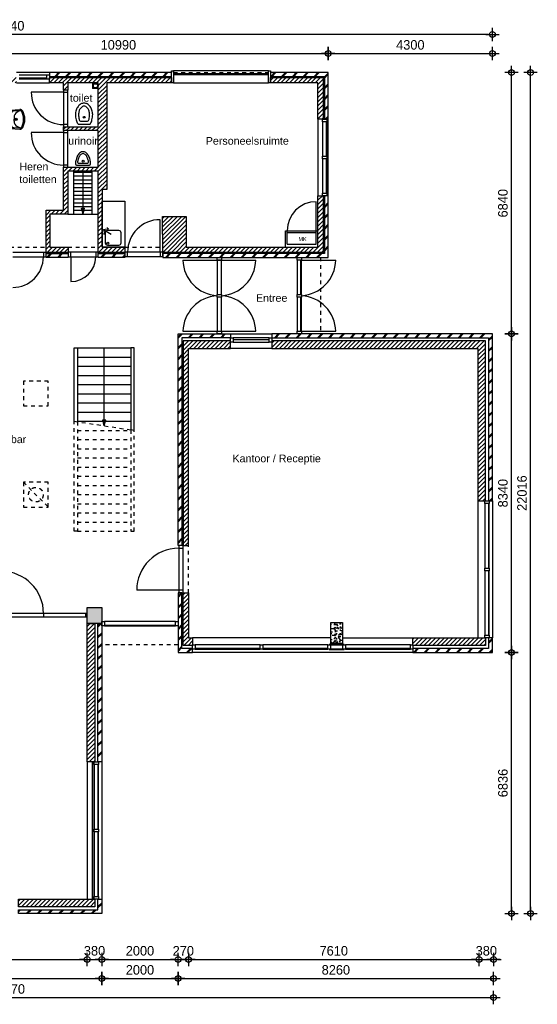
# Model space of a CAD drawing. Header units: millimetres. Extents: x 19739 to 200370, y 9101 to 232948.
# Tile 29 of 39: x 108686 to 122240, y 207171 to 232948. Entities that reach past the tile are written whole.
import ezdxf

# ---------------------------------------------------------------- set-up
doc = ezdxf.new("R2010")
doc.units = ezdxf.units.MM
doc.header["$LTSCALE"] = 100
doc.linetypes.add('HIDDEN1', pattern=[2, 1, -1])
for name, color, linetype in [('ALG18', 1, 'Continuous'), ('BET25', 2, 'Continuous'), ('HATCH', 1, 'Continuous'), ('INRICHTING', 1, 'Continuous'), ('KOZ18', 1, 'Continuous'), ('KOZ25', 2, 'Continuous'), ('MAAT', 1, 'Continuous'), ('MET18', 1, 'Continuous'), ('MET25', 2, 'Continuous'), ('STIP18', 1, 'HIDDEN1')]:
    doc.layers.add(name, color=color, linetype=linetype)
doc.styles.add('Arial', font='ARIAL.TTF')
doc.styles.add('TSFONT', font='tsfont.shx')
doc.dimstyles.new('MS-100', dxfattribs={"dimscale": 100, "dimtxt": 2.5, "dimasz": 1, "dimexe": 2, "dimexo": 3, "dimgap": 1, "dimtad": 1, "dimdec": 0, "dimzin": 1, "dimdsep": 46, "dimtxsty": 'TSFONT', "dimblk": 'CIRKEL', "dimcen": 1, "dimse1": 1, "dimse2": 1, "dimclrd": 1, "dimclre": 1, "dimclrt": 3, "dimadec": 0, "dimazin": 0, "dimtfac": 1.2, "dimtdec": 0, "dimtix": 1, "dimtmove": 2, "dimatfit": 3, "dimldrblk": 'CIRKEL', "dimfxl": 0, "dimtolj": 1, "dimtzin": 1, "dimarcsym": 0})

# ---------------------------------------------------------------- blocks, each defined once
blk = doc.blocks.new('CIRKEL')
for p, q in [((-1.75, 0), (1.75, 0)), ((0, -1.75), (0, 1.75))]:
    blk.add_line(p, q)
blk.add_circle((0, 0), 0.75)
blk = doc.blocks.new('*D36')
at = {"layer": 'Defpoints', "color": 0}
for p in [(95625, 209546), (121095, 208646), (121095, 207346)]:
    blk.add_point(p, dxfattribs=at)
at = {"layer": 'MAAT', "color": 1, "lineweight": -2}
blk.add_line((95725, 207346), (120995, 207346), dxfattribs=at)
at = {"layer": 'MAAT', "color": 1, "lineweight": -2, "xscale": 100, "yscale": 100, "zscale": 100, "rotation": 180}
blk.add_blockref('CIRKEL', (95625, 207346), dxfattribs=at)
at = {"layer": 'MAAT', "color": 1, "lineweight": -2, "xscale": 100, "yscale": 100, "zscale": 100}
blk.add_blockref('CIRKEL', (121095, 207346), dxfattribs=at)
at = {"layer": 'MAAT', "color": 3, "insert": (108360, 207571), "char_height": 250, "attachment_point": 5, "style": 'TSFONT'}
blk.add_mtext('\\A1;25470', dxfattribs=at)
blk = doc.blocks.new('*D39')
at = {"layer": 'Defpoints', "color": 0}
for p in [(110835, 208346), (102575, 208046), (110835, 207846)]:
    blk.add_point(p, dxfattribs=at)
at = {"layer": 'MAAT', "color": 1, "lineweight": -2}
blk.add_line((102675, 207846), (110735, 207846), dxfattribs=at)
at = {"layer": 'MAAT', "color": 1, "lineweight": -2, "xscale": 100, "yscale": 100, "zscale": 100, "rotation": 180}
blk.add_blockref('CIRKEL', (102575, 207846), dxfattribs=at)
at = {"layer": 'MAAT', "color": 1, "lineweight": -2, "xscale": 100, "yscale": 100, "zscale": 100}
blk.add_blockref('CIRKEL', (110835, 207846), dxfattribs=at)
at = {"layer": 'MAAT', "color": 3, "insert": (106705, 208071), "char_height": 250, "attachment_point": 5, "style": 'TSFONT'}
blk.add_mtext('\\A1;8260', dxfattribs=at)
blk = doc.blocks.new('*D40')
at = {"layer": 'Defpoints', "color": 0}
for p in [(110835, 208346), (112835, 208346), (112835, 207846)]:
    blk.add_point(p, dxfattribs=at)
at = {"layer": 'MAAT', "color": 1, "lineweight": -2}
blk.add_line((110935, 207846), (112735, 207846), dxfattribs=at)
at = {"layer": 'MAAT', "color": 1, "lineweight": -2, "xscale": 100, "yscale": 100, "zscale": 100, "rotation": 180}
blk.add_blockref('CIRKEL', (110835, 207846), dxfattribs=at)
at = {"layer": 'MAAT', "color": 1, "lineweight": -2, "xscale": 100, "yscale": 100, "zscale": 100}
blk.add_blockref('CIRKEL', (112835, 207846), dxfattribs=at)
at = {"layer": 'MAAT', "color": 3, "insert": (111835, 208071), "char_height": 250, "attachment_point": 5, "style": 'TSFONT'}
blk.add_mtext('\\A1;2000', dxfattribs=at)
blk = doc.blocks.new('*D41')
at = {"layer": 'Defpoints', "color": 0}
for p in [(112835, 208346), (121095, 208346), (121095, 207846)]:
    blk.add_point(p, dxfattribs=at)
at = {"layer": 'MAAT', "color": 1, "lineweight": -2}
blk.add_line((112935, 207846), (120995, 207846), dxfattribs=at)
at = {"layer": 'MAAT', "color": 1, "lineweight": -2, "xscale": 100, "yscale": 100, "zscale": 100, "rotation": 180}
blk.add_blockref('CIRKEL', (112835, 207846), dxfattribs=at)
at = {"layer": 'MAAT', "color": 1, "lineweight": -2, "xscale": 100, "yscale": 100, "zscale": 100}
blk.add_blockref('CIRKEL', (121095, 207846), dxfattribs=at)
at = {"layer": 'MAAT', "color": 3, "insert": (116965, 208071), "char_height": 250, "attachment_point": 5, "style": 'TSFONT'}
blk.add_mtext('\\A1;8260', dxfattribs=at)
blk = doc.blocks.new('*D45')
at = {"layer": 'Defpoints', "color": 0}
for p in [(102955, 208346), (110455, 208346), (110455, 208346)]:
    blk.add_point(p, dxfattribs=at)
at = {"layer": 'MAAT', "color": 1, "lineweight": -2}
blk.add_line((103055, 208346), (110355, 208346), dxfattribs=at)
at = {"layer": 'MAAT', "color": 1, "lineweight": -2, "xscale": 100, "yscale": 100, "zscale": 100, "rotation": 180}
blk.add_blockref('CIRKEL', (102955, 208346), dxfattribs=at)
at = {"layer": 'MAAT', "color": 1, "lineweight": -2, "xscale": 100, "yscale": 100, "zscale": 100}
blk.add_blockref('CIRKEL', (110455, 208346), dxfattribs=at)
at = {"layer": 'MAAT', "color": 3, "insert": (106705, 208571), "char_height": 250, "attachment_point": 5, "style": 'TSFONT'}
blk.add_mtext('\\A1;7500', dxfattribs=at)
blk = doc.blocks.new('*D46')
at = {"layer": 'Defpoints', "color": 0}
for p in [(110455, 208346), (110835, 208346), (110835, 208346)]:
    blk.add_point(p, dxfattribs=at)
at = {"layer": 'MAAT', "color": 1, "lineweight": -2}
for p, q in [((110355, 208346), (110255, 208346)), ((110455, 208346), (110835, 208346)), ((110935, 208346), (111035, 208346))]:
    blk.add_line(p, q, dxfattribs=at)
at = {"layer": 'MAAT', "color": 1, "lineweight": -2, "xscale": 100, "yscale": 100, "zscale": 100}
blk.add_blockref('CIRKEL', (110455, 208346), dxfattribs=at)
at = {"layer": 'MAAT', "color": 1, "lineweight": -2, "xscale": 100, "yscale": 100, "zscale": 100, "rotation": 180}
blk.add_blockref('CIRKEL', (110835, 208346), dxfattribs=at)
at = {"layer": 'MAAT', "color": 3, "insert": (110645, 208571), "char_height": 250, "attachment_point": 5, "style": 'TSFONT'}
blk.add_mtext('\\A1;380', dxfattribs=at)
blk = doc.blocks.new('*D47')
at = {"layer": 'Defpoints', "color": 0}
for p in [(110835, 208346), (112835, 208346), (112835, 208346)]:
    blk.add_point(p, dxfattribs=at)
at = {"layer": 'MAAT', "color": 1, "lineweight": -2}
blk.add_line((110935, 208346), (112735, 208346), dxfattribs=at)
at = {"layer": 'MAAT', "color": 1, "lineweight": -2, "xscale": 100, "yscale": 100, "zscale": 100, "rotation": 180}
blk.add_blockref('CIRKEL', (110835, 208346), dxfattribs=at)
at = {"layer": 'MAAT', "color": 1, "lineweight": -2, "xscale": 100, "yscale": 100, "zscale": 100}
blk.add_blockref('CIRKEL', (112835, 208346), dxfattribs=at)
at = {"layer": 'MAAT', "color": 3, "insert": (111835, 208571), "char_height": 250, "attachment_point": 5, "style": 'TSFONT'}
blk.add_mtext('\\A1;2000', dxfattribs=at)
blk = doc.blocks.new('*D48')
at = {"layer": 'Defpoints', "color": 0}
for p in [(112835, 208346), (113105, 208346), (113105, 208346)]:
    blk.add_point(p, dxfattribs=at)
at = {"layer": 'MAAT', "color": 1, "lineweight": -2}
for p, q in [((112735, 208346), (112635, 208346)), ((112835, 208346), (113105, 208346)), ((113205, 208346), (113305, 208346))]:
    blk.add_line(p, q, dxfattribs=at)
at = {"layer": 'MAAT', "color": 1, "lineweight": -2, "xscale": 100, "yscale": 100, "zscale": 100}
blk.add_blockref('CIRKEL', (112835, 208346), dxfattribs=at)
at = {"layer": 'MAAT', "color": 1, "lineweight": -2, "xscale": 100, "yscale": 100, "zscale": 100, "rotation": 180}
blk.add_blockref('CIRKEL', (113105, 208346), dxfattribs=at)
at = {"layer": 'MAAT', "color": 3, "insert": (112970, 208571), "char_height": 250, "attachment_point": 5, "style": 'TSFONT'}
blk.add_mtext('\\A1;270', dxfattribs=at)
blk = doc.blocks.new('*D49')
at = {"layer": 'Defpoints', "color": 0}
for p in [(113105, 208346), (120715, 208346), (120715, 208346)]:
    blk.add_point(p, dxfattribs=at)
at = {"layer": 'MAAT', "color": 1, "lineweight": -2}
blk.add_line((113205, 208346), (120615, 208346), dxfattribs=at)
at = {"layer": 'MAAT', "color": 1, "lineweight": -2, "xscale": 100, "yscale": 100, "zscale": 100, "rotation": 180}
blk.add_blockref('CIRKEL', (113105, 208346), dxfattribs=at)
at = {"layer": 'MAAT', "color": 1, "lineweight": -2, "xscale": 100, "yscale": 100, "zscale": 100}
blk.add_blockref('CIRKEL', (120715, 208346), dxfattribs=at)
at = {"layer": 'MAAT', "color": 3, "insert": (116910, 208571), "char_height": 250, "attachment_point": 5, "style": 'TSFONT'}
blk.add_mtext('\\A1;7610', dxfattribs=at)
blk = doc.blocks.new('*D50')
at = {"layer": 'Defpoints', "color": 0}
for p in [(120715, 208346), (121095, 208346), (121095, 208346)]:
    blk.add_point(p, dxfattribs=at)
at = {"layer": 'MAAT', "color": 1, "lineweight": -2}
for p, q in [((120615, 208346), (120515, 208346)), ((120715, 208346), (121095, 208346)), ((121195, 208346), (121295, 208346))]:
    blk.add_line(p, q, dxfattribs=at)
at = {"layer": 'MAAT', "color": 1, "lineweight": -2, "xscale": 100, "yscale": 100, "zscale": 100}
blk.add_blockref('CIRKEL', (120715, 208346), dxfattribs=at)
at = {"layer": 'MAAT', "color": 1, "lineweight": -2, "xscale": 100, "yscale": 100, "zscale": 100, "rotation": 180}
blk.add_blockref('CIRKEL', (121095, 208346), dxfattribs=at)
at = {"layer": 'MAAT', "color": 3, "insert": (120905, 208571), "char_height": 250, "attachment_point": 5, "style": 'TSFONT'}
blk.add_mtext('\\A1;380', dxfattribs=at)
blk = doc.blocks.new('wc')
at = {"layer": 'INRICHTING'}
for p, q in [((-141, 66), (141, 66)), ((-91, 146), (91, 146))]:
    blk.add_line(p, q, dxfattribs=at)
for points in [[(225, 316, 0.075445), (207, 434, 0.085783), (159, 528, 0.10607), (83, 595, 0.126822), (0, 616, 0.126822), (-83, 595, 0.10607), (-159, 528, 0.085783), (-207, 434, 0.075445), (-225, 316, 0.075445)], [(145, 316, 0.075445), (131, 410, 0.085783), (95, 480, 0.10607), (44, 525, 0.126822), (0, 536, 0.126822), (-44, 525, 0.10607), (-95, 480, 0.085783), (-131, 410, 0.075445), (-145, 316, 0.075445)]]:
    blk.add_lwpolyline(points, format="xyb", dxfattribs=at)
blk.add_circle((0, 246), 25, dxfattribs=at)
for centre, radius, start, end in [((318, 316), 543, 180, 194.9107), ((318, 316), 463, 180, 194.9107), ((-318, 316), 463, 345.0893, 0), ((-318, 316), 543, 345.0893, 0), ((161, 274), 381, 194.9107, 210.5725), ((-141, 96), 30, 210.5725, 270), ((161, 274), 301, 194.9107, 201.3066), ((-91, 176), 30, 201.3066, 270), ((91, 176), 30, 270, 338.6934), ((-161, 274), 301, 338.6934, 345.0893), ((141, 96), 30, 270, 329.4275), ((-161, 274), 381, 329.4275, 345.0893)]:
    blk.add_arc(centre, radius, start, end, dxfattribs=at)
blk = doc.blocks.new('urinoir')
for p, q in [((-169, 50), (169, 50)), ((-114, 100), (114, 100))]:
    blk.add_line(p, q)
blk.add_circle((0, 150), 25)
for centre, radius, start, end in [((208, 98), 402, 150.2551, 166.6835), ((80, 171), 255, 125.9374, 150.2551), ((208, 98), 352, 150.2551, 166.6835), ((80, 171), 205, 125.9374, 150.2551), ((0, 281), 119, 90, 125.9374), ((0, 281), 68.8, 90, 125.9374), ((0, 281), 119, 54.0626, 90), ((0, 281), 68.8, 54.0626, 90), ((-80, 171), 205, 29.7449, 54.0626), ((-80, 171), 255, 29.7449, 54.0626), ((-208, 98), 352, 13.3165, 29.7449), ((-208, 98), 402, 13.3165, 29.7449), ((410, 50), 610, 166.6835, 177.0376), ((-169, 80), 30, 177.0376, 270), ((410, 50), 560, 166.6835, 171.3266), ((-114, 130), 30, 171.3266, 270), ((114, 130), 30, 270, 8.6734), ((-410, 50), 560, 8.6734, 13.3165), ((169, 80), 30, 270, 2.9624), ((-410, 50), 610, 2.9624, 13.3165)]:
    blk.add_arc(centre, radius, start, end)
blk = doc.blocks.new('wastafel_b520')
for p, q in [((-244, 0), (-259, -255)), ((244, 0), (259, -255)), ((-218, -99), (-227, -257)), ((-227, -257), (-185, -184)), ((-138, -24), (0, -24)), ((-47, -104), (0, -104)), ((138, -24), (0, -24)), ((47, -104), (0, -104)), ((227, -257), (185, -184)), ((218, -99), (227, -257))]:
    blk.add_line(p, q)
for radius in [28, 20]:
    blk.add_circle((0, -156), radius)
for centre, radius, start, end in [((-179, -259), 80, 176.5893, 242.0436), ((-179, -259), 48, 176.5893, 242.0436), ((-138, -104), 80, 90, 176.5893), ((-47, -264), 160, 90, 150), ((47, -264), 160, 30, 90), ((138, -104), 80, 3.4107, 90), ((179, -259), 48, 297.9564, 3.4107), ((179, -259), 80, 297.9564, 3.4107), ((0, 78), 463, 242.0436, 270), ((0, 78), 431, 242.0436, 270), ((0, 78), 431, 270, 297.9564), ((0, 78), 463, 270, 297.9564)]:
    blk.add_arc(centre, radius, start, end)
blk = doc.blocks.new('KRAAN')
for p, q in [((0, 0), (-231, 0)), ((-47, 96), (-96, 47)), ((0, 0), (-96, 96)), ((0, 0), (-96, -96)), ((-47, -96), (-96, -47))]:
    blk.add_line(p, q)
blk = doc.blocks.new('BeganeGrond')
at = {"layer": 'HATCH'}
h = blk.add_hatch(dxfattribs=at)
h.set_pattern_fill('METSELWERK', color=256, style=0)
h.set_pattern_definition([(45, (5937.31, 9001.57), (-141.4214, 141.4214), []), (45, (6537.31, 9001.57), (-141.4214, 141.4214), [])])
h.paths.add_polyline_path([(7457, 13786), (7457, 13842), (6207, 13842), (5937, 13842), (5937, 9002), (7249, 9002), (7249, 9102), (6037, 9102), (6037, 13742), (7457, 13742)])
h.paths.add_polyline_path([(12827, 13842), (9627, 13842), (9627, 13742), (12827, 13742)])
h.paths.add_polyline_path([(16927, 13842), (15417, 13842), (15417, 13742), (16827, 13742), (16827, 12622), (16891, 12622), (16927, 12622)])
h.paths.add_polyline_path([(16927, 10615), (16827, 10615), (16827, 9102), (12592, 9102), (12592, 9028), (12592, 9002), (16927, 9002)])
h.paths.add_polyline_path([(11604, 9102), (10907, 9102), (10907, 9023), (10907, 9002), (11604, 9002)])
h.paths.add_polyline_path([(10117, 9102), (9537, 9102), (9537, 9019), (9537, 9002), (10117, 9002)])
h = blk.add_hatch(dxfattribs=at)
h.set_pattern_fill('ANSI31', color=256, scale=25, style=0)
h.set_pattern_definition([(45, (6067.31, 9130.484), (-56.1266, 56.1266), [])])
h.paths.add_polyline_path([(7457, 13712), (6067, 13712), (6067, 9132), (7249, 9132), (7249, 9272), (7117, 9272), (7117, 9884), (7007, 9884), (7007, 9272), (6207, 9272), (6207, 11372), (7007, 11372), (7007, 10922), (7117, 10922), (7117, 11372), (7449, 11372), (7449, 11472), (6207, 11472), (6207, 13572), (7457, 13572)])
h.paths.add_polyline_path([(8767, 13712), (8317, 13712), (8317, 13672), (8317, 13572), (8487, 13572), (8487, 9130), (8597, 9130), (8597, 9133), (8597, 13572), (8767, 13572)])
h.paths.add_polyline_path([(12827, 13712), (9627, 13712), (9627, 13672), (9627, 13572), (9997, 13572), (9997, 13386), (10107, 13386), (10107, 13572), (10907, 13572), (10907, 12426), (9995, 12426), (9995, 12326), (10109, 12326), (10907, 12326), (10907, 11366), (9997, 11366), (9997, 10237), (9537, 10237), (9537, 9132), (10117, 9132), (10117, 9137), (10117, 9272), (9637, 9272), (9637, 10137), (10107, 10137), (10107, 11266), (10907, 11266), (10907, 10782), (10907, 9132), (11604, 9132), (11604, 9142), (11604, 9272), (11007, 9272), (11007, 10472), (11007, 10782), (11127, 10782), (11127, 13572), (12827, 13572)])
h.paths.add_polyline_path([(16797, 13712), (15417, 13712), (15417, 13572), (16657, 13572), (16657, 12622), (16797, 12622)])
h.paths.add_polyline_path([(16797, 10615), (16777, 10615), (16657, 10615), (16657, 9272), (13211, 9272), (13211, 10074), (12591, 10074), (12592, 9142), (12592, 9142), (12592, 9132), (16797, 9132)])
h.paths.add_polyline_path([(10069, 12205), (10973, 12205), (10973, 11901), (10069, 11901)], flags=25)
h = blk.add_hatch(dxfattribs=at)
h.set_pattern_fill('METSELWERK', color=256, style=0)
h.set_pattern_definition([(45, (12997.31, -1338.43), (-141.4214, 141.4214), []), (45, (13597.31, -1338.43), (-141.4214, 141.4214), [])])
h.paths.add_polyline_path([(14367, 7002), (12997, 7002), (12997, 1461), (13097, 1461), (13097, 6902), (14367, 6902)])
h.paths.add_polyline_path([(21227, 7002), (15447, 7002), (15447, 6902), (21127, 6902), (21127, 2632), (21141, 2632), (21227, 2632)])
h.paths.add_polyline_path([(21227, -958), (21127, -958), (21127, -1238), (19147, -1238), (19147, -1252), (19147, -1338), (21227, -1338)])
h.paths.add_polyline_path([(13377, -1238), (13097, -1238), (13097, 223), (13013, 223), (12997, 223), (12997, -1338), (13377, -1338)])
h = blk.add_hatch(dxfattribs=at)
h.set_pattern_fill('ANSI31', color=256, scale=25, style=0)
h.set_pattern_definition([(45, (13127.31, -1158.426), (-56.1266, 56.1266), [])])
h.paths.add_polyline_path([(14367, 6822), (13127, 6822), (13127, 1461), (13267, 1461), (13267, 6622), (14367, 6622)])
h.paths.add_polyline_path([(16997, 6822), (15447, 6822), (15447, 6788), (15447, 6622), (16997, 6622)])
h.paths.add_polyline_path([(17297, 6822), (16997, 6822), (16997, 6622), (17297, 6622)])
h.paths.add_polyline_path([(21047, 6822), (17297, 6822), (17297, 6622), (20847, 6622), (20847, 2632), (21047, 2632)])
h.paths.add_polyline_path([(21047, -958), (21027, -958), (19147, -958), (19147, -1158), (21047, -1158)])
h.paths.add_polyline_path([(13377, -958), (13267, -958), (13267, 223), (13127, 223), (13127, -1158), (13377, -1158), (13377, -1138)])
h = blk.add_hatch(dxfattribs=at)
h.set_pattern_fill('METSELWERK', color=256, style=0)
h.set_pattern_definition([(45, (-4212.69, -8174.43), (-141.4214, 141.4214), []), (45, (-3612.69, -8174.43), (-141.4214, 141.4214), [])])
h.paths.add_polyline_path([(10997, -581), (10897, -581), (10897, -4204), (10911, -4204), (10997, -4204)])
h.paths.add_polyline_path([(10997, -7794), (10897, -7794), (10897, -8074), (8817, -8074), (8817, -8088), (8817, -8174), (10997, -8174)])
h.paths.add_polyline_path([(3117, -8074), (2837, -8074), (2837, -7464), (637, -7464), (637, -8074), (437, -8074), (437, -8123), (437, -8174), (737, -8174), (737, -8074), (737, -7564), (2737, -7564), (2737, -8174), (3117, -8174)])
h.paths.add_polyline_path([(-4113, -24), (-3733, -24), (-3733, 76), (-3733, 2076), (-3733, 2176), (-4113, 2176), (-4113, 4086), (-4213, 4086), (-4213, 2076), (-4113, 2076), (-3833, 2076), (-3833, 76), (-4213, 76), (-4213, -8074), (-4213, -8174), (-433, -8174), (-433, -8074), (-4113, -8074)])
h.paths.add_polyline_path([(3557, -164), (2737, -164), (2737, -1481), (2837, -1481), (2837, -264), (3557, -264)])
h = blk.add_hatch(dxfattribs=at)
h.set_pattern_fill('ANSI31', color=256, scale=25, style=0)
h.set_pattern_definition([(45, (-4052.69, -8014.426), (-56.1266, 56.1266), [])])
h.paths.add_polyline_path([(723, 69), (723, 2053), (637, 2053), (637, 73), (437, 73), (437, -311), (723, -311)])
h.paths.add_polyline_path([(3117, -544), (3127, -544), (3127, -373), (3127, -344), (2917, -344), (2917, -1481), (3117, -1481)])
h.paths.add_polyline_path([(-3533, 1316), (-1843, 1316), (-1843, 1105), (-1743, 1105), (-1743, 1416), (-3533, 1416), (-3533, 2276), (-3533, 2376), (-3833, 2376), (-3833, 4086), (-4033, 4086), (-4033, 2236), (-3833, 2236), (-3673, 2236), (-3673, -164), (-4053, -164), (-4053, -8014), (-433, -8014), (-433, -8009), (-433, -7874), (-3913, -7874), (-3913, -304), (-601, -304), (-601, -204), (-1743, -204), (-1743, 67), (-1843, 67), (-1843, -204), (-3533, -204)])
h.paths.add_polyline_path([(3557, -373), (3127, -373), (3127, -544), (3557, -544)])
h.paths.add_polyline_path([(3557, -344), (3127, -344), (3127, -373), (3557, -373)])
h.paths.add_polyline_path([(2837, -7244), (437, -7244), (437, -8014), (557, -8014), (557, -7384), (2837, -7384)])
h.paths.add_polyline_path([(3117, -7252), (3107, -7252), (2917, -7252), (2917, -7974), (3117, -7974)])
h.paths.add_polyline_path([(10817, -7794), (10797, -7794), (8817, -7794), (8817, -7994), (10817, -7994)])
h.paths.add_polyline_path([(10817, -581), (10617, -581), (10617, -4204), (10817, -4204)])
h = blk.add_hatch(dxfattribs=at)
h.set_pattern_fill('AR-CONC', color=256, style=0)
h.set_pattern_definition([(50, (3557.31, -7939.43), (182.1847, -15.939), [19.05, -209.55]), (355, (3557.31, -7939.43), (-35.2428, 191.0566), [15.24, -167.64]), (100.451, (3572.5, -7940.75), (146.9425, 175.1167), [16.19, -178.09]), (46.1842, (3557.31, -7888.63), (271.079, -42.0423), [28.575, -314.325]), (96.6356, (3579.9, -7892.13), (237.404, 247.4256), [24.285, -267.135]), (351.184, (3557.3, -7888.63), (237.4046, 247.425), [22.86, -251.46]), (21, (3582.71, -7901.33), (151.6149, -102.2655), [19.05, -209.55]), (326, (3582.71, -7901.33), (61.802, 184.188), [15.24, -167.64]), (71.4514, (3595.35, -7909.85), (213.4165, 81.923), [16.19, -178.09]), (37.5, (3557.31, -7939.426), (3.0886, 84.55504), [0, -165.608, 0, -170.18, 0, -168.275]), (7.5, (3557.31, -7939.43), (66.8197, 100.1806), [0, -97.028, 0, -161.798, 0, -64.135]), (327.5, (3500.67, -7939.426), (135.5906, -5.72874), [0, -63.5, 0, -198.12, 0, -262.89]), (317.5, (3475.27, -7939.43), (148.1292, 25.4265), [0, -82.55, 0, -131.572, 0, -186.69])])
h.paths.add_polyline_path([(3937, -164), (3557, -164), (3557, -264), (3557, -581), (3937, -581)])
h.paths.add_polyline_path([(10997, -164), (10617, -164), (10617, -581), (10997, -581)])
h.paths.add_polyline_path([(6987, -7389), (6687, -7389), (6687, -7939), (6987, -7939)])
h = blk.add_hatch(dxfattribs=at)
h.set_pattern_fill('AR-CONC', color=256, style=0)
h.set_pattern_definition([(50, (16996.81, -1108.43), (182.185, -15.94), [19.05, -209.55]), (355, (16996.81, -1108.43), (-35.243, 191.057), [15.24, -167.64]), (100.45, (17012, -1109.75), (146.94, 175.117), [16.19, -178.09]), (46.184, (16996.81, -1057.63), (271.08, -42.04), [28.575, -314.325]), (96.636, (17019.4, -1061.13), (237.4, 247.43), [24.285, -267.135]), (351.184, (16996.8, -1057.63), (237.4, 247.43), [22.86, -251.46]), (21, (17022.21, -1070.33), (151.615, -102.266), [19.05, -209.55]), (326, (17022.21, -1070.33), (61.8, 184.19), [15.24, -167.64]), (71.45, (17034.85, -1078.85), (213.416, 81.923), [16.19, -178.09]), (37.5, (16996.81, -1108.426), (3.0886, 84.555), [0, -165.608, 0, -170.18, 0, -168.275]), (7.5, (16996.81, -1108.43), (66.82, 100.18), [0, -97.028, 0, -161.798, 0, -64.135]), (327.5, (16940.17, -1108.426), (135.5906, -5.729), [0, -63.5, 0, -198.12, 0, -262.89]), (317.5, (16914.77, -1108.43), (148.13, 25.426), [0, -82.55, 0, -131.572, 0, -186.69])])
h.paths.add_polyline_path([(16997, -1108), (17297, -1108), (17297, -558), (16997, -558)])
at = {"layer": 'INRICHTING'}
h = blk.add_hatch(color=256, dxfattribs=at)
h.paths.add_polyline_path([(10507, 10137), (10533, 10237), (10481, 10237)])
h.paths.add_polyline_path([(10533, 10237), (10547, 10289), (10468, 10289), (10481, 10237)])
h = blk.add_hatch(color=256, dxfattribs=at)
h.paths.add_polyline_path([(11062, 4596), (11088, 4696), (11036, 4696)])
h.paths.add_polyline_path([(11088, 4696), (11102, 4748), (11023, 4748), (11036, 4696)])
at = {"layer": 'BET25'}
for points in [[(10997, -581), (10617, -581), (10617, -164), (10997, -164)], [(17297, -1108), (16997, -1108), (16997, -558), (17297, -558)]]:
    blk.add_lwpolyline(points, close=True, dxfattribs=at)
at = {"layer": 'INRICHTING'}
for p, q in [((10757, 13572), (10757, 13422)), ((10907, 13422), (10757, 13422)), ((10267, 10137), (10267, 11266)), ((10267, 11237), (10747, 11237)), ((10267, 11137), (10747, 11137)), ((10507, 10289), (10507, 11266)), ((10747, 10137), (10747, 11266)), ((10267, 11037), (10747, 11037)), ((10267, 10937), (10747, 10937)), ((10267, 10837), (10747, 10837)), ((10267, 10737), (10747, 10737)), ((10267, 10637), (10747, 10637)), ((10267, 10537), (10747, 10537)), ((10267, 10437), (10747, 10437)), ((10267, 10337), (10747, 10337)), ((16612, 9702), (16612, 10462)), ((10107, 10137), (10907, 10137)), ((10267, 10237), (10747, 10237)), ((10507, 10137), (10468, 10289)), ((10468, 10289), (10547, 10289)), ((10507, 10137), (10547, 10289)), ((15811, 9272), (15811, 9702)), ((15811, 9702), (16657, 9702)), ((15852, 9352), (15852, 9702)), ((15852, 9652), (16612, 9652)), ((16612, 9352), (16612, 9702)), ((15852, 9352), (16612, 9352)), ((10186, 9023), (10186, 8371)), ((13123, 8933), (15030, 8933)), ((16227, 8933), (17124, 8933)), ((13123, 7071), (15030, 7071)), ((16227, 7071), (17124, 7071)), ((10362, 6636), (11762, 6636)), ((11062, 4748), (11062, 6636)), ((10362, 6396), (11762, 6396)), ((10362, 6156), (11762, 6156)), ((10362, 5916), (11762, 5916)), ((10362, 5676), (11762, 5676)), ((10362, 5436), (11762, 5436)), ((10362, 5196), (11762, 5196)), ((10362, 4956), (11762, 4956)), ((10362, 4716), (11762, 4716)), ((11062, 4596), (11023, 4748)), ((11023, 4748), (11102, 4748)), ((11062, 4596), (11102, 4748)), ((13013, 292), (11913, 292)), ((10617, -314), (3937, -314)), ((10617, -414), (3937, -414)), ((10747, -4204), (10747, -7794)), ((10757, -4204), (10757, -7794))]:
    blk.add_line(p, q, dxfattribs=at)
blk.add_lwpolyline([(11604, 10472), (11604, 9272), (11007, 9272), (11007, 10472)], close=True, dxfattribs=at)
blk.add_lwpolyline([(11496, 9657), (11496, 9377, -0.414214), (11436, 9317), (11156, 9317, -0.414214), (11096, 9377), (11096, 9657, -0.414214), (11156, 9717), (11436, 9717, -0.414214)], format="xyb", close=True, dxfattribs=at)
for points in [[(10277, 4716), (10277, 6636), (10362, 6636), (10362, 4703)], [(11847, 4476), (11847, 6636), (11762, 6636), (11762, 4489)]]:
    blk.add_lwpolyline(points, dxfattribs=at)
for centre, radius in [((10832, 13497), 70), ((10832, 13497), 55), ((11156, 9377), 30)]:
    blk.add_circle(centre, radius, dxfattribs=at)
for centre, radius, start, end in [((9995, 13327), 846, 179.9985, 270.0015), ((9995, 12267), 846, 179.9985, 270.0015), ((16612, 9702), 760, 90, 180), ((10186, 9023), 652, 270, 0), ((8666, 9019), 802, 270, 0), ((14081, 8958), 959, 181.528, 266.309), ((14072, 8958), 959, 273.691, 358.472), ((16166, 8958), 959, 273.691, 358.472), ((14081, 7045), 959, 93.691, 178.472), ((14072, 7045), 959, 1.528, 86.309), ((16166, 7045), 959, 1.528, 86.309), ((13013, 292), 1100, 90, 180), ((8374, -314), 1098, 0, 90)]:
    blk.add_arc(centre, radius, start, end, dxfattribs=at)
at = {"layer": 'KOZ18'}
for p, q in [((8836, 13786), (9558, 13786)), ((8836, 13702), (9558, 13702)), ((9558, 13672), (8836, 13672)), ((12877, 13822), (15367, 13822)), ((12877, 13792), (15367, 13792)), ((9995, 13331), (9149, 13331)), ((9995, 13331), (9995, 12481)), ((10109, 12481), (10109, 13331)), ((16777, 12553), (16777, 11653)), ((16877, 12553), (16877, 11653)), ((16891, 11653), (16891, 12553)), ((9995, 12271), (9149, 12271)), ((9995, 12271), (9995, 11421)), ((10109, 11421), (10109, 12271)), ((16777, 11584), (16777, 10684)), ((16877, 11584), (16877, 10684)), ((16891, 10684), (16891, 11584)), ((12523, 9142), (12523, 9992)), ((9468, 9133), (8666, 9133)), ((10838, 9137), (10186, 9137)), ((10186, 9023), (10838, 9023)), ((12523, 9142), (11673, 9142)), ((11673, 9028), (12523, 9028)), ((8666, 9019), (9537, 9019)), ((14019, 8933), (14019, 8036)), ((14133, 8036), (14133, 8933)), ((16113, 8933), (16113, 8036)), ((16213, 8036), (16213, 8933)), ((16227, 8036), (16227, 8933)), ((14019, 7967), (14019, 7071)), ((14133, 7071), (14133, 7967)), ((16113, 7967), (16113, 7071)), ((16213, 7071), (16213, 7967)), ((16227, 7071), (16227, 7967)), ((15378, 6902), (14436, 6902)), ((15378, 6845), (14436, 6845)), ((14436, 6788), (15378, 6788)), ((21027, 2563), (21027, 871)), ((21127, 2563), (21127, 871)), ((21141, 871), (21141, 2563)), ((13013, 1392), (13013, 292)), ((13127, 292), (13127, 1392)), ((21027, 802), (21027, -889)), ((21127, 802), (21127, -889)), ((21141, -889), (21141, 802)), ((13013, 223), (13113, 223)), ((9471, -314), (9471, -414)), ((10567, -314), (10567, -414)), ((12928, -524), (11066, -524)), ((11066, -624), (12928, -624)), ((11066, -638), (12928, -638)), ((15146, -1138), (13446, -1138)), ((15146, -1238), (13446, -1238)), ((13446, -1252), (15146, -1252)), ((16915, -1138), (15215, -1138)), ((16915, -1238), (15215, -1238)), ((15215, -1252), (16915, -1252)), ((19078, -1138), (17378, -1138)), ((19078, -1238), (17378, -1238)), ((17378, -1252), (19078, -1252)), ((10797, -4273), (10797, -5965)), ((10897, -4273), (10897, -5965)), ((10911, -5965), (10911, -4273)), ((10797, -6034), (10797, -7725)), ((10897, -6034), (10897, -7725)), ((10911, -7725), (10911, -6034))]:
    blk.add_line(p, q, dxfattribs=at)
blk.add_lwpolyline([(12997, -1338), (13377, -1338), (13377, -1238), (13097, -1238), (13097, 223), (12997, 223)], close=True, dxfattribs=at)
blk.add_arc((12523, 9142), 850, 90, 180, dxfattribs=at)
at = {"layer": 'KOZ25'}
for p in [(12877, 13842), (15367, 13892)]:
    blk.add_line(p, (12877, 13892), dxfattribs=at)
for points in [[(9558, 13672), (9558, 13786), (9627, 13786), (9627, 13672), (9558, 13672)], [(12877, 13892), (12877, 13572), (12827, 13572), (12827, 13892), (12877, 13892)], [(14367, 6902), (14436, 6902), (14436, 6788), (14367, 6788), (14367, 6902)], [(15378, 6902), (15447, 6902), (15447, 6788), (15378, 6788), (15378, 6902)]]:
    blk.add_lwpolyline(points, dxfattribs=at)
for points in [[(15417, 13892), (15417, 13572), (15367, 13572), (15367, 13892)], [(10109, 13386), (9995, 13386), (9995, 13331), (10109, 13331)], [(10109, 12481), (9995, 12481), (9995, 12426), (10109, 12426)], [(16777, 12622), (16891, 12622), (16891, 12553), (16777, 12553)], [(10109, 12326), (9995, 12326), (9995, 12271), (10109, 12271)], [(16777, 11653), (16891, 11653), (16891, 11584), (16777, 11584)], [(10109, 11421), (9995, 11421), (9995, 11366), (10109, 11366)], [(16777, 10684), (16891, 10684), (16891, 10615), (16777, 10615)], [(9468, 9133), (9468, 9019), (9537, 9019), (9537, 9133)], [(10117, 9137), (10117, 9023), (10186, 9023), (10186, 9137)], [(10838, 9137), (10838, 9023), (10907, 9023), (10907, 9137)], [(11604, 9142), (11604, 9028), (11673, 9028), (11673, 9142)], [(12523, 9142), (12523, 9028), (12592, 9028), (12592, 9142)], [(14019, 9002), (14133, 9002), (14133, 8933), (14019, 8933)], [(16113, 9002), (16227, 9002), (16227, 8933), (16113, 8933)], [(14019, 8036), (14133, 8036), (14133, 7967), (14019, 7967)], [(16113, 8036), (16227, 8036), (16227, 7967), (16113, 7967)], [(14019, 7071), (14133, 7071), (14133, 7002), (14019, 7002)], [(16113, 7071), (16227, 7071), (16227, 7002), (16113, 7002)], [(21027, 2632), (21141, 2632), (21141, 2563), (21027, 2563)], [(13127, 1461), (13013, 1461), (13013, 1392), (13127, 1392)], [(21027, 871), (21141, 871), (21141, 802), (21027, 802)], [(13127, 292), (13013, 292), (13013, 223), (13127, 223)], [(11066, -524), (11066, -638), (10997, -638), (10997, -524)], [(12997, -524), (12997, -638), (12928, -638), (12928, -524)], [(21027, -889), (21141, -889), (21141, -958), (21027, -958)], [(13446, -1138), (13446, -1252), (13377, -1252), (13377, -1138)], [(15215, -1138), (15215, -1252), (15146, -1252), (15146, -1138)], [(16984, -1138), (16984, -1252), (16915, -1252), (16915, -1138)], [(17344, -1133), (16950, -1133), (16950, -1138), (17344, -1138)], [(17344, -1253), (16950, -1253), (16950, -1258), (17344, -1258)], [(17378, -1138), (17378, -1252), (17309, -1252), (17309, -1138)], [(19147, -1138), (19147, -1252), (19078, -1252), (19078, -1138)], [(10797, -4204), (10911, -4204), (10911, -4273), (10797, -4273)], [(10797, -5965), (10911, -5965), (10911, -6034), (10797, -6034)], [(10797, -7725), (10911, -7725), (10911, -7794), (10797, -7794)]]:
    blk.add_lwpolyline(points, close=True, dxfattribs=at)
at = {"layer": 'MET18'}
for p, q in [((9627, 13842), (8767, 13842)), ((12877, 13572), (15367, 13572)), ((16927, 10615), (16927, 12622)), ((14367, 7002), (15447, 7002)), ((15447, 6622), (14367, 6622)), ((21227, 2632), (21227, -958)), ((19147, -1338), (13377, -1338)), ((10617, -4204), (10617, -7794)), ((10997, -4204), (10997, -7794))]:
    blk.add_line(p, q, dxfattribs=at)
for points in [[(12827, 13842), (9627, 13842), (9627, 13742), (12827, 13742)], [(16827, 12622), (16927, 12622), (16927, 13842), (15417, 13842), (15417, 13742), (15417, 13742), (15417, 13742), (16827, 13742)], [(10117, 9002), (9537, 9002), (9537, 9102), (10117, 9102)], [(10907, 9002), (10907, 9102), (11604, 9102), (11604, 9002)], [(14367, 6902), (13097, 6902), (13097, 1461), (12997, 1461), (12997, 7002), (14367, 7002)], [(21127, 2632), (21227, 2632), (21227, 7002), (15447, 7002), (15447, 6902), (21127, 6902)], [(10897, -4204), (10897, -581), (10997, -581), (10997, -4204)], [(19147, -1338), (21227, -1338), (21227, -958), (21127, -958), (21127, -1238), (19147, -1238)], [(8817, -8074), (10897, -8074), (10897, -7794), (10997, -7794), (10997, -8174), (8817, -8174)]]:
    blk.add_lwpolyline(points, close=True, dxfattribs=at)
blk.add_lwpolyline([(12592, 9098), (12592, 9002), (16927, 9002), (16927, 10615), (16827, 10615), (16827, 9102), (12592, 9102)], dxfattribs=at)
at = {"layer": 'MET25'}
for p, q in [((8767, 13572), (9627, 13572)), ((16657, 12622), (16657, 10615)), ((20847, 2632), (20847, -958)), ((16997, -958), (13377, -958)), ((17297, -958), (19147, -958))]:
    blk.add_line(p, q, dxfattribs=at)
for points in [[(11604, 9132), (10907, 9132), (10907, 10782), (10907, 11266), (10107, 11266), (10107, 10137), (9637, 10137), (9637, 9272), (10117, 9272), (10117, 9132), (9537, 9132), (9537, 10237), (9997, 10237), (9997, 11366), (10907, 11366), (10907, 12326), (9995, 12326), (9995, 12426), (10907, 12426), (10907, 13572), (10107, 13572), (10107, 13386), (9997, 13386), (9997, 13572), (9627, 13572), (9627, 13712), (12827, 13712), (12827, 13572), (11127, 13572), (11127, 10782), (11007, 10782), (11007, 9272), (11604, 9272)], [(16657, 12622), (16657, 13572), (15417, 13572), (15417, 13712), (16797, 13712), (16797, 12622)], [(13267, 1461), (13267, 6622), (14367, 6622), (14367, 6822), (13127, 6822), (13127, 1461)], [(15447, 6822), (15447, 6622), (20847, 6622), (20847, 2632), (21047, 2632), (21047, 6822)], [(13267, 223), (13267, -958), (13377, -958), (13377, -1158), (13127, -1158), (13127, 223)], [(10617, -4204), (10617, -581), (10817, -581), (10817, -4204)], [(21047, -1158), (19147, -1158), (19147, -958), (21047, -958)], [(10817, -7794), (10817, -7994), (8817, -7994), (8817, -7794)]]:
    blk.add_lwpolyline(points, close=True, dxfattribs=at)
blk.add_lwpolyline([(16797, 10615), (16797, 9132), (12592, 9132), (12591, 10074), (13211, 10074), (13211, 9272), (13211, 9272), (16657, 9272), (16657, 10615), (16797, 10615)], dxfattribs=at)
at = {"layer": 'STIP18'}
for p, q in [((12877, 13842), (15367, 13842)), ((8597, 9272), (9537, 9272)), ((10117, 9272), (10907, 9272)), ((11604, 9272), (12592, 9272)), ((16727, 9002), (16727, 7002)), ((10277, 4716), (11847, 4476)), ((10362, 4476), (11762, 4476)), ((10362, 4236), (11762, 4236)), ((10362, 3996), (11762, 3996)), ((10362, 3756), (11762, 3756)), ((10362, 3516), (11762, 3516)), ((10362, 3276), (11762, 3276)), ((10362, 3036), (11762, 3036)), ((10362, 2796), (11762, 2796)), ((10362, 2556), (11762, 2556)), ((10362, 2316), (11762, 2316)), ((10362, 2076), (11762, 2076)), ((10362, 1836), (11762, 1836)), ((13267, 223), (13267, 1461)), ((12997, -1138), (10997, -1138))]:
    blk.add_line(p, q, dxfattribs=at)
for points in [[(10362, 4703), (10362, 1836), (10277, 1836), (10277, 4716)], [(11762, 4489), (11762, 1836), (11847, 1836), (11847, 4476)]]:
    blk.add_lwpolyline(points, close=True, dxfattribs=at)
at = {"layer": 'INRICHTING'}
for name, p in [('wc', (10534, 12426)), ('urinoir', (10507, 11372))]:
    blk.add_blockref(name, p, dxfattribs=at)
for name, p, rotation in [('wastafel_b520', (8597, 12619), 90), ('KRAAN', (11046, 9731), 148.3933121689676)]:
    blk.add_blockref(name, p, dxfattribs=dict(at, rotation=rotation))
at = {"layer": 'KOZ25', "attachment_point": 1, "style": 'Arial'}
for s, insert, char_height, width in [('toilet', (10162, 13280), 200, 771.34), ('urinoir', (10119, 12155), 200, 771.34), ('Personeelsruimte', (13721, 12155), 200, 771.34), ('Heren^Jtoiletten', (8839, 11483), 200, 771.34), ('MK', (16150, 9535), 100, 771.34), ('Entree', (15035, 8041), 200, 771.34), ('Gang met bar', (7312, 4342), 200, 2332.85), ('Kantoor / Receptie', (14420, 3841), 200, 2639.72)]:
    blk.add_mtext(s, dxfattribs=dict(at, insert=insert, char_height=char_height, width=width))
blk = doc.blocks.new('*D51')
at = {"layer": 'Defpoints', "color": 0}
for p in [(112835, 216382), (121565, 216382), (110835, 209546)]:
    blk.add_point(p, dxfattribs=at)
at = {"layer": 'MAAT', "color": 1, "lineweight": -2}
blk.add_line((121565, 209646), (121565, 216282), dxfattribs=at)
at = {"layer": 'MAAT', "color": 1, "lineweight": -2, "xscale": 100, "yscale": 100, "zscale": 100}
for p, rotation in [((121565, 216382), 90), ((121565, 209546), 270)]:
    blk.add_blockref('CIRKEL', p, dxfattribs=dict(at, rotation=rotation))
at = {"layer": 'MAAT', "color": 3, "insert": (121340, 212964), "char_height": 250, "attachment_point": 5, "rotation": 90, "style": 'TSFONT'}
blk.add_mtext('\\A1;6836', dxfattribs=at)
blk = doc.blocks.new('*D52')
at = {"layer": 'Defpoints', "color": 0}
for p in [(121065, 224722), (121565, 224722), (121065, 216382)]:
    blk.add_point(p, dxfattribs=at)
at = {"layer": 'MAAT', "color": 1, "lineweight": -2}
blk.add_line((121565, 216482), (121565, 224622), dxfattribs=at)
at = {"layer": 'MAAT', "color": 1, "lineweight": -2, "xscale": 100, "yscale": 100, "zscale": 100}
for p, rotation in [((121565, 224722), 90), ((121565, 216382), 270)]:
    blk.add_blockref('CIRKEL', p, dxfattribs=dict(at, rotation=rotation))
at = {"layer": 'MAAT', "color": 3, "insert": (121340, 220552), "char_height": 250, "attachment_point": 5, "rotation": 90, "style": 'TSFONT'}
blk.add_mtext('\\A1;8340', dxfattribs=at)
blk = doc.blocks.new('*D53')
at = {"layer": 'Defpoints', "color": 0}
for p in [(116765, 231562), (121565, 231562), (121065, 224722)]:
    blk.add_point(p, dxfattribs=at)
at = {"layer": 'MAAT', "color": 1, "lineweight": -2}
blk.add_line((121565, 224822), (121565, 231462), dxfattribs=at)
at = {"layer": 'MAAT', "color": 1, "lineweight": -2, "xscale": 100, "yscale": 100, "zscale": 100}
for p, rotation in [((121565, 231562), 90), ((121565, 224722), 270)]:
    blk.add_blockref('CIRKEL', p, dxfattribs=dict(at, rotation=rotation))
at = {"layer": 'MAAT', "color": 3, "insert": (121340, 228142), "char_height": 250, "attachment_point": 5, "rotation": 90, "style": 'TSFONT'}
blk.add_mtext('\\A1;6840', dxfattribs=at)
blk = doc.blocks.new('*D54')
at = {"layer": 'Defpoints', "color": 0}
for p in [(116765, 231562), (122065, 231562), (110835, 209546)]:
    blk.add_point(p, dxfattribs=at)
at = {"layer": 'MAAT', "color": 1, "lineweight": -2}
blk.add_line((122065, 209646), (122065, 231462), dxfattribs=at)
at = {"layer": 'MAAT', "color": 1, "lineweight": -2, "xscale": 100, "yscale": 100, "zscale": 100}
for p, rotation in [((122065, 231562), 90), ((122065, 209546), 270)]:
    blk.add_blockref('CIRKEL', p, dxfattribs=dict(at, rotation=rotation))
at = {"layer": 'MAAT', "color": 3, "insert": (121840, 220554), "char_height": 250, "attachment_point": 5, "rotation": 90, "style": 'TSFONT'}
blk.add_mtext('\\A1;22016', dxfattribs=at)
blk = doc.blocks.new('*D56')
at = {"layer": 'Defpoints', "color": 0}
for p in [(116765, 232062), (105775, 231562), (116765, 231562)]:
    blk.add_point(p, dxfattribs=at)
at = {"layer": 'MAAT', "color": 1, "lineweight": -2}
blk.add_line((105875, 232062), (116665, 232062), dxfattribs=at)
at = {"layer": 'MAAT', "color": 1, "lineweight": -2, "xscale": 100, "yscale": 100, "zscale": 100, "rotation": 180}
blk.add_blockref('CIRKEL', (105775, 232062), dxfattribs=at)
at = {"layer": 'MAAT', "color": 1, "lineweight": -2, "xscale": 100, "yscale": 100, "zscale": 100}
blk.add_blockref('CIRKEL', (116765, 232062), dxfattribs=at)
at = {"layer": 'MAAT', "color": 3, "insert": (111270, 232287), "char_height": 250, "attachment_point": 5, "style": 'TSFONT'}
blk.add_mtext('\\A1;10990', dxfattribs=at)
blk = doc.blocks.new('*D57')
at = {"layer": 'Defpoints', "color": 0}
for p in [(121065, 232062), (116765, 231562), (121065, 224722)]:
    blk.add_point(p, dxfattribs=at)
at = {"layer": 'MAAT', "color": 1, "lineweight": -2}
blk.add_line((116865, 232062), (120965, 232062), dxfattribs=at)
at = {"layer": 'MAAT', "color": 1, "lineweight": -2, "xscale": 100, "yscale": 100, "zscale": 100, "rotation": 180}
blk.add_blockref('CIRKEL', (116765, 232062), dxfattribs=at)
at = {"layer": 'MAAT', "color": 1, "lineweight": -2, "xscale": 100, "yscale": 100, "zscale": 100}
blk.add_blockref('CIRKEL', (121065, 232062), dxfattribs=at)
at = {"layer": 'MAAT', "color": 3, "insert": (118915, 232287), "char_height": 250, "attachment_point": 5, "style": 'TSFONT'}
blk.add_mtext('\\A1;4300', dxfattribs=at)
blk = doc.blocks.new('*D58')
at = {"layer": 'Defpoints', "color": 0}
for p in [(95625, 232562), (95625, 227906), (121065, 224722)]:
    blk.add_point(p, dxfattribs=at)
at = {"layer": 'MAAT', "color": 1, "lineweight": -2}
blk.add_line((120965, 232562), (95725, 232562), dxfattribs=at)
at = {"layer": 'MAAT', "color": 1, "lineweight": -2, "xscale": 100, "yscale": 100, "zscale": 100, "rotation": 180}
blk.add_blockref('CIRKEL', (95625, 232562), dxfattribs=at)
at = {"layer": 'MAAT', "color": 1, "lineweight": -2, "xscale": 100, "yscale": 100, "zscale": 100}
blk.add_blockref('CIRKEL', (121065, 232562), dxfattribs=at)
at = {"layer": 'MAAT', "color": 3, "insert": (108345, 232787), "char_height": 250, "attachment_point": 5, "style": 'TSFONT'}
blk.add_mtext('\\A1;25440', dxfattribs=at)

msp = doc.modelspace()

# ---------------------------------------------------------------- linework, layer by layer
at = {"layer": 'STIP18'}
msp.add_line((108785.1, 220838.1), (109435.1, 220188.1), dxfattribs=at)
for points in [[(109435.1, 223488.1), (108785.1, 223488.1), (108785.1, 222838.1), (109435.1, 222838.1)], [(109435.1, 220838.1), (108785.1, 220838.1), (108785.1, 220188.1), (109435.1, 220188.1)]]:
    msp.add_lwpolyline(points, close=True, dxfattribs=at)
msp.add_circle((109110.1, 220513.1), 191.2, dxfattribs=at)

# ---------------------------------------------------------------- block references
at = {"layer": 'ALG18'}
msp.add_blockref('BeganeGrond', (99837.7, 217720.5), dxfattribs=at)

# ---------------------------------------------------------------- dimensions: what is measured, and where the dimension line sits
at = {"layer": 'MAAT'}
for base, p1, p2, picture, middle in [((95625.1, 232562.1), (121065.1, 224722.1), (95625.1, 227906.1), '*D58', (108345.1, 232787.1)), ((116765.1, 232062.1), (105775.1, 231562.1), (116765.1, 231562.1), '*D56', (111270.1, 232287.1)), ((121065.1, 232062.1), (116765.1, 231562.1), (121065.1, 224722.1), '*D57', (118915.1, 232287.1)), ((121095.1, 207346.1), (95625.1, 209546.1), (121095.1, 208646.1), '*D36', (108360.1, 207571.1)), ((110455.1, 208346.1), (102955.1, 208346.1), (110455.1, 208346.1), '*D45', (106705.1, 208571.1)), ((110835.1, 208346.1), (110455.1, 208346.1), (110835.1, 208346.1), '*D46', (110645.1, 208571.1)), ((112835.1, 208346.1), (110835.1, 208346.1), (112835.1, 208346.1), '*D47', (111835.1, 208571.1)), ((113105.1, 208346.1), (112835.1, 208346.1), (113105.1, 208346.1), '*D48', (112970.1, 208571.1)), ((120715.1, 208346.1), (113105.1, 208346.1), (120715.1, 208346.1), '*D49', (116910.1, 208571.1)), ((121095.1, 208346.1), (120715.1, 208346.1), (121095.1, 208346.1), '*D50', (120905.1, 208571.1)), ((110835.1, 207846.1), (102575.1, 208046.1), (110835.1, 208346.1), '*D39', (106705.1, 208071.1)), ((112835.1, 207846.1), (110835.1, 208346.1), (112835.1, 208346.1), '*D40', (111835.1, 208071.1)), ((121095.1, 207846.1), (112835.1, 208346.1), (121095.1, 208346.1), '*D41', (116965.1, 208071.1))]:
    dim = msp.add_linear_dim(base=base, p1=p1, p2=p2, dimstyle='MS-100', dxfattribs=at)
    dim.commit()
    dim.dimension.update_dxf_attribs({"geometry": picture, "text_midpoint": middle})
for base, p1, p2, picture, middle in [((122065.1, 231562.1), (110835.1, 209546.1), (116765.1, 231562.1), '*D54', (121840.1, 220554.1)), ((121565.1, 231562.1), (121065.1, 224722.1), (116765.1, 231562.1), '*D53', (121340.1, 228142.1)), ((121565.1, 224722.1), (121065.1, 216382.1), (121065.1, 224722.1), '*D52', (121340.1, 220552.1)), ((121565.1, 216382.1), (110835.1, 209546.1), (112835.1, 216382.1), '*D51', (121340.1, 212964.1))]:
    dim = msp.add_linear_dim(base=base, p1=p1, p2=p2, angle=90, dimstyle='MS-100', dxfattribs=at)
    dim.commit()
    dim.dimension.update_dxf_attribs({"geometry": picture, "text_midpoint": middle})

doc.saveas('drawing.dxf')
